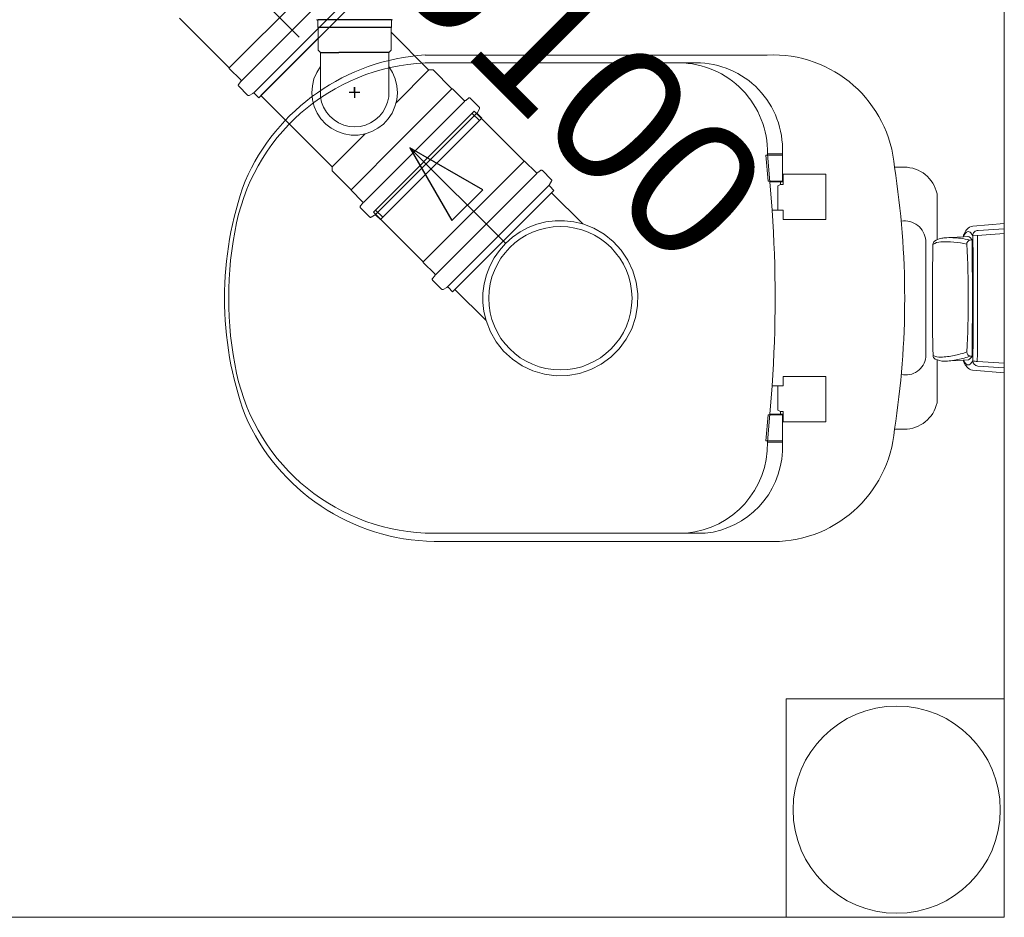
# Model space of a CAD drawing. Header units: millimetres. Extents: x 567 to 934, y -1 to 364.
# Tile 196 of 256: x 618.45 to 619.92, y 165.9 to 167.23. Entities that reach past the tile are written whole.
import ezdxf

# ---------------------------------------------------------------- set-up
doc = ezdxf.new("R2010")
doc.units = ezdxf.units.MM
doc.header["$MEASUREMENT"] = 0
doc.linetypes.add('NULL', pattern=[0])
doc.layers.get('0').update_dxf_attribs({"lineweight": 18})
doc.layers.add('ARQ FINA', color=8, linetype='Continuous')
doc.layers.add('SIMBOLOS-INT', color=7, linetype='Continuous')
for name, color, linetype, lineweight in [('Simbolos', 14, 'Continuous', 20), ('Simbolos_int', 14, 'Continuous', 15), ('TQ-Condutos', 14, 'Continuous', 25), ('TQ-Sentido conduto', 14, 'Continuous', 30), ('TQ-Textos conduto', 7, 'Continuous', 9)]:
    doc.layers.add(name, color=color, linetype=linetype, lineweight=lineweight)
doc.styles.add('Arial', font='arial.ttf')

msp = doc.modelspace()

# ---------------------------------------------------------------- linework, layer by layer
for points in [[(618.9008, 167.1634), (618.8952, 167.1546), (618.8911, 167.145), (618.8887, 167.1349), (618.8879, 167.1244), (618.8888, 167.114), (618.8915, 167.1039), (618.8957, 167.0944), (618.9015, 167.0857), (618.9086, 167.078), (618.9169, 167.0717), (618.9261, 167.0667), (618.936, 167.0633), (618.9463, 167.0616), (618.9567, 167.0616), (618.967, 167.0633), (618.9769, 167.0667), (618.9861, 167.0717), (618.9944, 167.078), (619.0015, 167.0857), (619.0072, 167.0944), (619.0115, 167.1039), (619.0141, 167.114), (619.0151, 167.1244), (619.0143, 167.1349), (619.0119, 167.145), (619.0078, 167.1546), (619.0022, 167.1634)], [(618.9008, 167.1186), (618.9025, 167.1106), (618.9054, 167.103), (618.9095, 167.0959), (618.9147, 167.0895), (618.9209, 167.0841), (618.9278, 167.0797), (618.9354, 167.0765), (618.9433, 167.0746), (618.9515, 167.0739), (618.9597, 167.0746), (618.9676, 167.0765), (618.9752, 167.0797), (618.9821, 167.0841), (618.9883, 167.0895), (618.9935, 167.0959), (618.9976, 167.103), (619.0005, 167.1106), (619.0022, 167.1186)]]:
    msp.add_lwpolyline(points)
at = {"layer": 'ARQ FINA', "lineweight": 5}
for p, q in [((619.9174, 167.7991), (619.9174, 165.8991)), ((619.5649, 167.1806), (619.0565, 167.1806)), ((619.0699, 167.1691), (619.4592, 167.1691)), ((619.5628, 167.0319), (619.5875, 167.0319)), ((619.5662, 166.9931), (619.5628, 167.0319)), ((619.5654, 167.0339), (619.5725, 166.9502)), ((619.5654, 167.0339), (619.5875, 167.0339)), ((619.5875, 167.035), (619.5875, 166.9921)), ((619.7685, 167.0139), (619.7542, 167.0139)), ((619.5888, 166.9884), (619.5888, 167.0034)), ((619.5888, 167.0034), (619.6518, 167.0034)), ((619.6518, 167.0034), (619.6518, 166.936)), ((619.5693, 166.9931), (619.5662, 166.9931)), ((619.5689, 166.9921), (619.585, 166.9921)), ((619.5693, 166.9931), (619.5875, 166.9931)), ((619.5845, 166.9882), (619.5806, 166.986)), ((619.5806, 166.986), (619.5806, 166.9502)), ((619.5875, 166.9921), (619.5848, 166.9921)), ((619.5848, 166.9921), (619.5848, 166.9884)), ((619.5848, 166.9884), (619.5888, 166.9884)), ((619.8174, 166.906), (619.8174, 166.9746)), ((619.5888, 166.9502), (619.5725, 166.9502)), ((619.5888, 166.936), (619.5888, 166.9502)), ((619.6518, 166.936), (619.5888, 166.936)), ((619.8707, 166.9261), (619.9174, 166.9301)), ((619.8292, 166.909), (619.8565, 166.9105)), ((619.8563, 166.9105), (619.8634, 166.9109)), ((619.9174, 166.9156), (619.8705, 166.912)), ((619.9174, 166.9225), (619.8786, 166.92)), ((619.8006, 166.905), (619.8006, 166.7316)), ((619.8665, 166.9055), (619.8695, 166.9057)), ((619.8174, 166.6637), (619.8174, 166.7279)), ((619.8565, 166.7271), (619.8282, 166.7255)), ((619.8562, 166.7271), (619.864, 166.7275)), ((619.8695, 166.7333), (619.8672, 166.7331)), ((619.8773, 166.7253), (619.9174, 166.7227)), ((619.9174, 166.7082), (619.8702, 166.7122)), ((619.9174, 166.7158), (619.8778, 166.7184)), ((619.5888, 166.6888), (619.5888, 166.703)), ((619.5888, 166.703), (619.6518, 166.703)), ((619.6518, 166.703), (619.6518, 166.6356)), ((619.5654, 166.6052), (619.5725, 166.6889)), ((619.5725, 166.6888), (619.5888, 166.6888)), ((619.5806, 166.653), (619.5806, 166.6889)), ((619.5689, 166.6469), (619.5861, 166.6469)), ((619.5846, 166.6507), (619.5806, 166.653)), ((619.5888, 166.6506), (619.5848, 166.6506)), ((619.5848, 166.6506), (619.5848, 166.6469)), ((619.5848, 166.6469), (619.5875, 166.6469)), ((619.5875, 166.6469), (619.5875, 166.5919)), ((619.5888, 166.6356), (619.5888, 166.6506)), ((619.5662, 166.6459), (619.5628, 166.6071)), ((619.5693, 166.6459), (619.5662, 166.6459)), ((619.5693, 166.6459), (619.5875, 166.6459)), ((619.6518, 166.6356), (619.5888, 166.6356)), ((619.7542, 166.6244), (619.7685, 166.6244)), ((619.5628, 166.6071), (619.5875, 166.6071)), ((619.5654, 166.6052), (619.5875, 166.6052)), ((619.0696, 166.4577), (619.5649, 166.4577)), ((619.4728, 166.4699), (619.0699, 166.4699)), ((619.5929, 165.8991), (619.5929, 166.2236)), ((619.5929, 166.2236), (619.9174, 166.2236)), ((619.9174, 166.2236), (619.5929, 166.2236)), ((619.5929, 166.2236), (619.5929, 165.8991)), ((619.5929, 165.8991), (619.5929, 166.2236)), ((619.5929, 166.2236), (619.9174, 166.2236)), ((619.9174, 165.8991), (616.8574, 165.8991))]:
    msp.add_line(p, q, dxfattribs=at)
for centre, radius, start, end in [((619.0763, 166.8673), 0.314, 93.6172, 156.3827), ((619.5733, 166.9994), 0.1814, 4.5869, 92.6711), ((619.0699, 166.8687), 0.3004, 90, 168), ((619.4323, 167.036), 0.1331, 359.0349, 89.0913), ((619.4592, 167.0407), 0.1284, 357.4413, 90), ((618.5061, 166.8191), 1.2632, 351.1306, 8.8694), ((619.7685, 166.9639), 0.05, 12.2947, 90), ((619.2683, 166.8192), 0.5102, 160.0784, 199.9216), ((617.536, 166.8196), 2.0406, 356.3241, 3.6703), ((619.3014, 166.8195), 0.5371, 168, 192), ((619.7691, 166.9023), 0.0317, 4.9444, 99.0556), ((619.8718, 166.913), 0.0131, 94.9119, 140.0973), ((619.8725, 166.904), 0.0174, 130.9886, 158.2947), ((619.8628, 166.9112), 0.00641, 156.2591, 186.3027), ((619.8857, 166.9011), 0.0314, 139.7409, 156.2591), ((619.8637, 166.9141), 0.00408, 49.0114, 130.9886), ((619.8631, 166.9058), 0.00506, 39.6215, 86.9463), ((619.8545, 166.9035), 0.0182, 28.1844, 49.0114), ((619.8783, 166.9122), 0.00782, 87.7493, 180.9362), ((614.1372, 166.8184), 5.7341, 359.07935, 0.93623), ((609.6931, 166.8194), 10.1846, 359.47044, 0.52389), ((623.3777, 166.8196), 3.5673, 178.7212, 181.3732), ((619.8169, 166.8992), 0.00564, 125.4412, 180.4655), ((619.8243, 166.88), 0.023, 93.4937, 124.5063), ((619.8295, 166.8815), 0.0274, 103.3835, 125.4412), ((619.8308, 166.7738), 0.1294, 76.1701, 93.4937), ((619.831, 166.8751), 0.0339, 93.0989, 103.3835), ((619.8358, 166.7706), 0.1386, 83.2723, 92.7277), ((619.8388, 166.7957), 0.1133, 75.8134, 83.2723), ((619.8677, 166.8994), 0.00624, 101.0044, 178.9956), ((618.3176, 166.8191), 1.5462, 357.0381, 2.9778), ((619.8414, 166.8878), 0.0333, 32.4839, 39.6215), ((611.5329, 166.8195), 8.337, 359.40781, 0.59251), ((619.8174, 166.7342), 0.00601, 181.3732, 243.157), ((619.8218, 166.7541), 0.0226, 242.6002, 272.7747), ((619.8164, 166.8663), 0.1349, 272.7747, 281.2253), ((619.8162, 166.867), 0.1356, 281.2253, 289.611), ((619.8676, 166.7392), 0.00608, 180.4328, 266.2904), ((619.771, 166.7351), 0.0299, 256.8896, 353.1104), ((619.8286, 166.7563), 0.0308, 243.157, 269.1856), ((619.8237, 166.8467), 0.1213, 271.8808, 281.6558), ((619.8165, 166.8818), 0.1571, 281.6558, 288.8284), ((619.8662, 166.7276), 0.00966, 183.0829, 206.9248), ((619.8725, 166.7342), 0.0174, 204.1043, 229.0114), ((619.8837, 166.7365), 0.0293, 206.9248, 221.0752), ((619.8637, 166.7241), 0.00408, 229.0114, 310.9886), ((619.8583, 166.7383), 0.0123, 297.7565, 335.8472), ((619.8545, 166.7348), 0.0182, 310.9886, 331.9845), ((619.8787, 166.7265), 0.00818, 181.8602, 263.7517), ((619.8771, 166.7493), 0.024, 254.1834, 270.6728), ((619.0699, 166.7703), 0.3004, 192, 270), ((619.8732, 166.7273), 0.0154, 221.0752, 258.7855), ((619.7685, 166.6744), 0.05, 270, 347.7053), ((619.0751, 166.77), 0.3124, 203.5162, 268.9974), ((619.5733, 166.6389), 0.1814, 267.3289, 355.4131), ((619.4323, 166.6025), 0.1331, 275.2693, 1.1664), ((619.4592, 166.5976), 0.1284, 276.0994, 357.4413), ((619.7574, 166.0591), 0.154, 90, 270), ((619.7574, 166.0591), 0.154, 270, 90)]:
    msp.add_arc(centre, radius, start, end, dxfattribs=at)
at = {"layer": 'Simbolos'}
for p, q in [((618.9595, 167.2676), (618.8089, 167.117)), ((618.7652, 167.1615), (618.6911, 167.2355)), ((618.8968, 167.2311), (618.8968, 167.2217)), ((618.8972, 167.2213), (618.8972, 167.1877)), ((619.0062, 167.2217), (619.0058, 167.2213)), ((619.0058, 167.2213), (619.0058, 167.1877)), ((619.0062, 167.2311), (619.0062, 167.2217)), ((619.0619, 167.1583), (619.0058, 167.2144)), ((618.8972, 167.1877), (618.9008, 167.1841)), ((619.0058, 167.1877), (619.0022, 167.1841)), ((618.9008, 167.1841), (618.9008, 167.1186)), ((619.0022, 167.1841), (619.0022, 167.1186)), ((618.7652, 167.1607), (618.7652, 167.1615)), ((618.7822, 167.1437), (618.7652, 167.1607)), ((619.0682, 167.1584), (619.062, 167.1584)), ((619.0962, 167.1304), (619.0682, 167.1584)), ((618.779, 167.137), (618.7823, 167.141)), ((618.7925, 167.1209), (618.7792, 167.1343)), ((619.0969, 167.1304), (619.0962, 167.1304)), ((619.114, 167.1134), (619.0969, 167.1304)), ((618.7949, 167.1206), (618.8002, 167.1236)), ((618.8089, 167.117), (618.8026, 167.1233)), ((618.9182, 167.0146), (618.8123, 167.1205)), ((619.1206, 167.1166), (619.1167, 167.1132)), ((619.1367, 167.1031), (619.1233, 167.1164)), ((619.137, 167.1007), (619.134, 167.0954)), ((619.0652, 167.0114), (619.1406, 167.0867)), ((619.2034, 167.023), (619.1294, 167.097)), ((619.1406, 167.0867), (619.1343, 167.093)), ((618.9182, 167.0084), (618.9182, 167.0146)), ((619.2041, 167.023), (619.2034, 167.023)), ((619.2212, 167.0059), (619.2041, 167.023)), ((618.9462, 166.9804), (618.9182, 167.0084)), ((619.0652, 167.0114), (618.9899, 166.936)), ((619.2279, 167.0091), (619.2239, 167.0058)), ((619.2439, 166.9957), (619.2306, 167.009)), ((619.2442, 166.9932), (619.2412, 166.988)), ((619.2478, 166.9793), (619.2415, 166.9856)), ((618.9462, 166.9797), (618.9462, 166.9804)), ((618.9633, 166.9626), (618.9462, 166.9797)), ((619.2478, 166.9793), (619.0972, 166.8287)), ((619.2907, 166.9295), (619.2444, 166.9758)), ((618.96, 166.956), (618.9634, 166.96)), ((618.9735, 166.9399), (618.9602, 166.9533)), ((618.976, 166.9396), (618.9812, 166.9426)), ((619.0535, 166.8731), (618.9795, 166.9471)), ((618.9899, 166.936), (618.9836, 166.9423)), ((619.0535, 166.8724), (619.0535, 166.8731)), ((619.0706, 166.8553), (619.0535, 166.8724)), ((619.0674, 166.8487), (619.0707, 166.8526)), ((619.0809, 166.8326), (619.0675, 166.846)), ((619.0833, 166.8323), (619.0885, 166.8353)), ((619.0972, 166.8287), (619.0909, 166.835)), ((619.147, 166.7859), (619.1007, 166.8322))]:
    msp.add_line(p, q, dxfattribs=at)
for points in [[(618.8968, 167.2311), (618.8968, 167.2314), (618.8967, 167.2317), (618.8965, 167.232), (618.8964, 167.2323), (618.8961, 167.2326), (618.8959, 167.2328), (618.8956, 167.2329), (618.8953, 167.233), (618.895, 167.2331)], [(619.008, 167.2331), (619.0077, 167.233), (619.0074, 167.2329), (619.0071, 167.2328), (619.0068, 167.2326), (619.0066, 167.2323), (619.0064, 167.232), (619.0063, 167.2317), (619.0062, 167.2314), (619.0062, 167.2311)], [(618.779, 167.137), (618.7788, 167.1367), (618.7787, 167.1364), (618.7786, 167.1361), (618.7786, 167.1358), (618.7786, 167.1355), (618.7787, 167.1351), (618.7788, 167.1348), (618.7789, 167.1346), (618.7792, 167.1343)], [(618.7824, 167.141), (618.7825, 167.1412), (618.7827, 167.1415), (618.7828, 167.1418), (618.7828, 167.1422), (618.7828, 167.1425), (618.7827, 167.1428), (618.7826, 167.1431), (618.7824, 167.1434), (618.7822, 167.1437)], [(618.7925, 167.1209), (618.7927, 167.1207), (618.793, 167.1206), (618.7932, 167.1205), (618.7935, 167.1204), (618.7938, 167.1204), (618.7941, 167.1204), (618.7944, 167.1204), (618.7947, 167.1205), (618.7949, 167.1206)], [(618.8026, 167.1233), (618.8024, 167.1235), (618.8021, 167.1237), (618.8019, 167.1238), (618.8016, 167.1239), (618.8013, 167.1239), (618.801, 167.1239), (618.8007, 167.1238), (618.8004, 167.1238), (618.8002, 167.1236)], [(619.1233, 167.1164), (619.1231, 167.1167), (619.1228, 167.1168), (619.1225, 167.1169), (619.1222, 167.117), (619.1218, 167.117), (619.1215, 167.117), (619.1212, 167.1169), (619.1209, 167.1168), (619.1206, 167.1166)], [(619.114, 167.1134), (619.1142, 167.1131), (619.1145, 167.113), (619.1148, 167.1129), (619.1151, 167.1128), (619.1155, 167.1128), (619.1158, 167.1128), (619.1161, 167.1129), (619.1164, 167.1131), (619.1167, 167.1132)], [(619.137, 167.1007), (619.1371, 167.1009), (619.1372, 167.1012), (619.1373, 167.1015), (619.1373, 167.1018), (619.1372, 167.1021), (619.1372, 167.1023), (619.137, 167.1026), (619.1369, 167.1029), (619.1367, 167.1031)], [(619.134, 167.0954), (619.1339, 167.0952), (619.1338, 167.0949), (619.1337, 167.0946), (619.1337, 167.0943), (619.1338, 167.094), (619.1338, 167.0938), (619.134, 167.0935), (619.1341, 167.0932), (619.1343, 167.093)], [(619.2212, 167.0059), (619.2214, 167.0057), (619.2217, 167.0056), (619.222, 167.0054), (619.2224, 167.0054), (619.2227, 167.0054), (619.223, 167.0054), (619.2233, 167.0055), (619.2236, 167.0056), (619.2239, 167.0058)], [(619.2306, 167.009), (619.2303, 167.0092), (619.23, 167.0094), (619.2297, 167.0095), (619.2294, 167.0096), (619.2291, 167.0096), (619.2287, 167.0096), (619.2284, 167.0095), (619.2281, 167.0093), (619.2279, 167.0091)], [(619.2412, 166.988), (619.2411, 166.9877), (619.241, 166.9875), (619.241, 166.9872), (619.241, 166.9869), (619.241, 166.9866), (619.2411, 166.9863), (619.2412, 166.9861), (619.2414, 166.9858), (619.2415, 166.9856)], [(619.2442, 166.9932), (619.2444, 166.9935), (619.2445, 166.9938), (619.2445, 166.9941), (619.2445, 166.9944), (619.2445, 166.9946), (619.2444, 166.9949), (619.2443, 166.9952), (619.2441, 166.9954), (619.2439, 166.9957)], [(618.9601, 166.956), (618.9599, 166.9557), (618.9597, 166.9554), (618.9596, 166.9551), (618.9596, 166.9548), (618.9596, 166.9544), (618.9597, 166.9541), (618.9598, 166.9538), (618.96, 166.9535), (618.9602, 166.9533)], [(618.9634, 166.9599), (618.9636, 166.9602), (618.9637, 166.9605), (618.9638, 166.9608), (618.9638, 166.9612), (618.9638, 166.9615), (618.9638, 166.9618), (618.9636, 166.9621), (618.9635, 166.9624), (618.9633, 166.9626)], [(618.9735, 166.9399), (618.9738, 166.9397), (618.974, 166.9396), (618.9743, 166.9395), (618.9745, 166.9394), (618.9748, 166.9393), (618.9751, 166.9393), (618.9754, 166.9394), (618.9757, 166.9395), (618.976, 166.9396)], [(618.9836, 166.9423), (618.9834, 166.9425), (618.9831, 166.9427), (618.9829, 166.9428), (618.9826, 166.9429), (618.9823, 166.9429), (618.982, 166.9429), (618.9817, 166.9428), (618.9814, 166.9428), (618.9812, 166.9426)], [(619.2907, 166.9295), (619.2772, 166.9327), (619.2635, 166.9343), (619.2497, 166.9342), (619.236, 166.9325), (619.2226, 166.9291), (619.2097, 166.9241), (619.1975, 166.9177), (619.1862, 166.9098), (619.1758, 166.9007), (619.1667, 166.8903), (619.1588, 166.879), (619.1524, 166.8668), (619.1474, 166.8539), (619.1441, 166.8405), (619.1423, 166.8268), (619.1422, 166.813), (619.1438, 166.7993), (619.147, 166.7859)], [(619.147, 166.7859), (619.1533, 166.7694), (619.1621, 166.7542), (619.1731, 166.7404), (619.1861, 166.7285), (619.2007, 166.7187), (619.2167, 166.7113), (619.2336, 166.7063), (619.251, 166.704), (619.2686, 166.7044), (619.2859, 166.7074), (619.3026, 166.7131), (619.3182, 166.7212), (619.3324, 166.7316), (619.3449, 166.7441), (619.3553, 166.7583), (619.3634, 166.7739), (619.3691, 166.7906), (619.3721, 166.8079), (619.3725, 166.8255), (619.3702, 166.843), (619.3652, 166.8599), (619.3578, 166.8758), (619.348, 166.8904), (619.3361, 166.9034), (619.3223, 166.9144), (619.3071, 166.9232), (619.2907, 166.9295)], [(619.0707, 166.8526), (619.0709, 166.8529), (619.071, 166.8532), (619.0711, 166.8535), (619.0712, 166.8538), (619.0711, 166.8542), (619.0711, 166.8545), (619.071, 166.8548), (619.0708, 166.8551), (619.0706, 166.8553)], [(619.0674, 166.8487), (619.0672, 166.8484), (619.067, 166.8481), (619.067, 166.8478), (619.0669, 166.8475), (619.0669, 166.8471), (619.067, 166.8468), (619.0671, 166.8465), (619.0673, 166.8462), (619.0675, 166.846)], [(619.0809, 166.8326), (619.0811, 166.8324), (619.0813, 166.8323), (619.0816, 166.8321), (619.0819, 166.8321), (619.0822, 166.832), (619.0824, 166.832), (619.0827, 166.8321), (619.083, 166.8322), (619.0833, 166.8323)], [(619.0909, 166.835), (619.0907, 166.8352), (619.0905, 166.8353), (619.0902, 166.8354), (619.0899, 166.8355), (619.0896, 166.8356), (619.0893, 166.8356), (619.0891, 166.8355), (619.0888, 166.8354), (619.0885, 166.8353)]]:
    msp.add_lwpolyline(points, dxfattribs=at)
at = {"layer": 'SIMBOLOS-INT'}
for p, q in [((619.0062, 167.2329), (618.8968, 167.2329)), ((619.0058, 167.2213), (618.8972, 167.2213)), ((618.8972, 167.2054), (618.8123, 167.1205)), ((618.9008, 167.1841), (618.928, 167.1841)), ((619.0022, 167.1841), (618.928, 167.1841)), ((619.062, 167.1584), (619.0132, 167.1095)), ((618.9515, 167.133), (618.9515, 167.1171)), ((618.9515, 167.125), (618.9515, 167.133)), ((619.0212, 167.0554), (619.0962, 167.1304)), ((618.9595, 167.125), (618.9435, 167.125)), ((619.0399, 167.0367), (619.1153, 167.1121)), ((619.0579, 167.0187), (619.1332, 167.0941)), ((618.9182, 167.0146), (618.967, 167.0633)), ((619.0212, 167.0554), (618.9462, 166.9804)), ((619.0399, 167.0367), (618.9645, 166.9614)), ((619.0579, 167.0187), (618.9825, 166.9434))]:
    msp.add_line(p, q, dxfattribs=at)
at = {"layer": 'Simbolos_int'}
for p, q in [((618.9151, 167.3114), (618.7652, 167.1615)), ((618.9341, 167.293), (618.7835, 167.1424)), ((618.9521, 167.275), (618.8015, 167.1244)), ((619.1294, 167.097), (618.9795, 166.9471)), ((619.2034, 167.023), (619.0535, 166.8731)), ((619.2225, 167.0047), (619.0719, 166.854)), ((619.2405, 166.9867), (619.0898, 166.8361)), ((619.2444, 166.9758), (619.1007, 166.8322))]:
    msp.add_line(p, q, dxfattribs=at)
msp.add_circle((619.2574, 166.8191), 0.1065, dxfattribs=at)
at = {"layer": 'TQ-Condutos'}
for p, q in [((619.1263, 167.0939), (619.137, 167.0832)), ((618.9826, 166.9502), (618.9934, 166.9395))]:
    msp.add_line(p, q, dxfattribs=at)
at = {"layer": 'TQ-Sentido conduto'}
for p, q in [((619.0337, 167.0428), (619.0962, 166.9345)), ((619.142, 166.9803), (619.0337, 167.0428)), ((619.0962, 166.9345), (619.142, 166.9803))]:
    msp.add_line(p, q, dxfattribs=at)
for points in [[(618.8693, 167.2073), (618.7278, 167.3487)], [(619.1751, 166.9014), (619.0337, 167.0428)]]:
    msp.add_lwpolyline(points, dxfattribs=at)

# ---------------------------------------------------------------- texts
at = {"layer": 'TQ-Textos conduto', "linetype": 'NULL', "insert": (619.2096, 167.0772), "char_height": 0.2, "width": 1.273476, "attachment_point": 8, "rotation": 314.9999, "line_spacing_factor": 0.6, "style": 'Arial'}
msp.add_mtext('ø100', dxfattribs=at)

doc.saveas('drawing.dxf')
